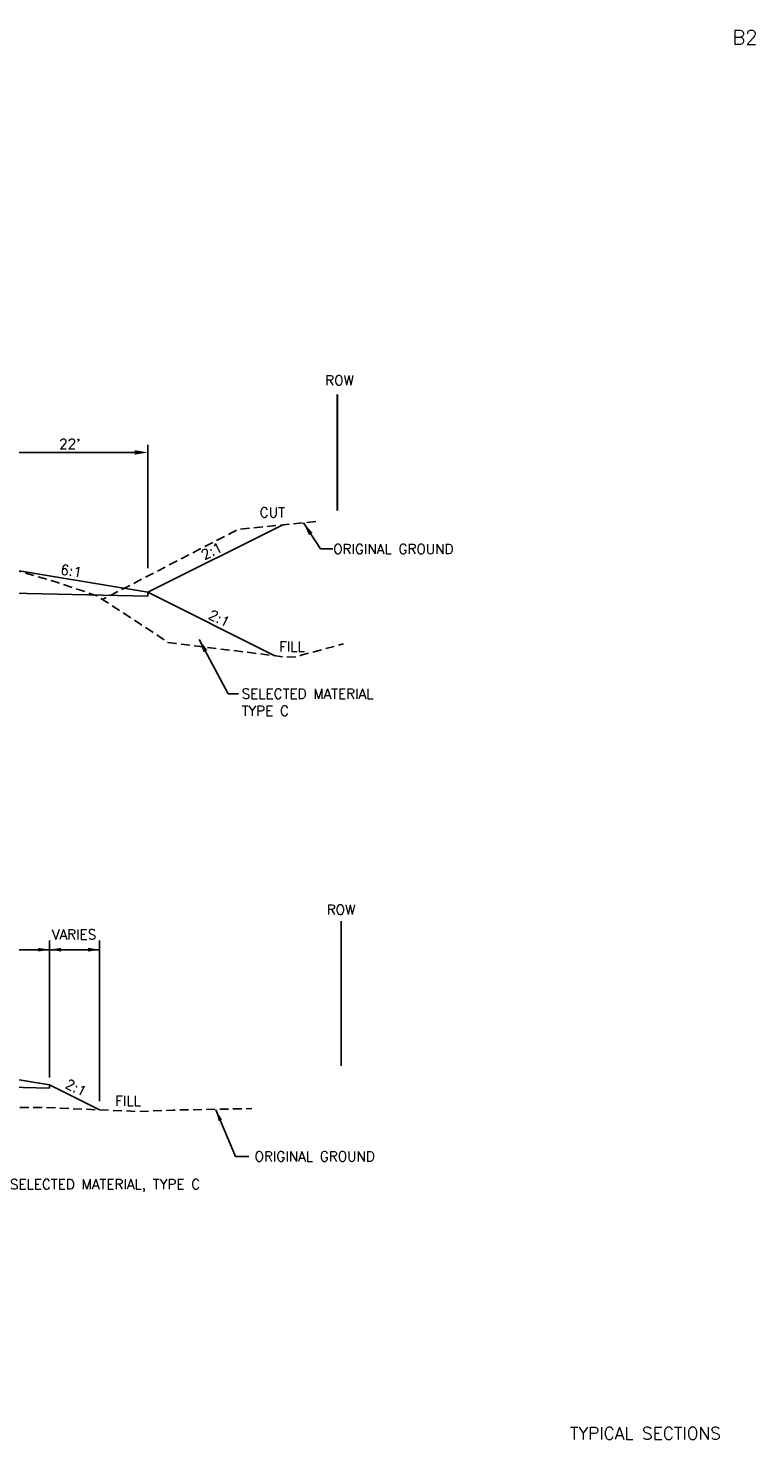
# Model space of a CAD drawing. Extents: x 18 to 323, y 7 to 735.
# Tile 4 of 6: x 221 to 323, y 273 to 472. Entities that reach past the tile are written whole.
import ezdxf
from ezdxf.enums import TextEntityAlignment as Align

# ---------------------------------------------------------------- set-up
doc = ezdxf.new("R2010")
doc.units = 0
doc.header["$LTSCALE"] = 10
doc.header["$MEASUREMENT"] = 0
doc.linetypes.add('HIDDEN_050%', pattern=[0.1875, 0.125, -0.0625])
for name, color, linetype in [('C-ANNO-TITL-T175', 6, 'CONTINUOUS'), ('C-ANNO-TITL-T200', 6, 'CONTINUOUS'), ('C-ANNO-TITL-T80', 1, 'CONTINUOUS'), ('DD', 3, 'CONTINUOUS'), ('dl-dim', 3, 'CONTINUOUS'), ('DL-P4', 4, 'CONTINUOUS'), ('DL-P8', 8, 'CONTINUOUS'), ('DT-L140', 5, 'CONTINUOUS'), ('XEG', 2, 'HIDDEN_050%'), ('XREF-BORDER', 7, 'CONTINUOUS')]:
    doc.layers.add(name, color=color, linetype=linetype)
doc.styles.add('L120', font='ROMANSM.shx', dxfattribs={"height": 1.2})
doc.styles.add('L140', font='ROMANSM.shx', dxfattribs={"height": 1.4})
doc.styles.add('L175', font='ROMANSM.shx', dxfattribs={"height": 1.75})
doc.styles.add('L200', font='ROMANSM.shx', dxfattribs={"height": 2})
doc.styles.add('L80', font='ROMANSM.shx', dxfattribs={"height": 0.8})

# ---------------------------------------------------------------- blocks, each defined once
blk = doc.blocks.new('08022_00_att1')
at = {"layer": 'C-ANNO-TITL-T175', "style": 'L175'}
for tag, p in [('LINE1', (30.75, 1.352)), ('LINE2', (30.75, 1.069)), ('LINE3', (30.75, 0.785))]:
    blk.add_attdef(tag, text='', height=0.175, dxfattribs=at).set_placement(p, align=Align.CENTER)
at = {"layer": 'C-ANNO-TITL-T200', "style": 'L200'}
blk.add_attdef('NUM', text='', height=0.2, dxfattribs=at).set_placement((32.15, 20.805), align=Align.MIDDLE)
at = {"layer": 'C-ANNO-TITL-T80', "style": 'L80'}
blk.add_attdef('DRAFTED', text='', height=0.08, rotation=90, dxfattribs=at).set_placement((2.325, 20.155), align=Align.MIDDLE_LEFT)

msp = doc.modelspace()

# ---------------------------------------------------------------- linework, layer by layer
at = {"layer": 'DD'}
for p, q in [((237.53, 396.06), (237.53, 413.42)), ((217.41, 412.33), (235.66, 412.33)), ((244.74, 386), (248.83, 378.36)), ((248.83, 378.36), (250.28, 378.36)), ((203.7, 342.34), (223.7, 342.34)), ((223.7, 324.35), (223.7, 343.65)), ((223.7, 342.34), (230.72, 342.34)), ((230.72, 321), (230.72, 343.65)), ((247.09, 319.8), (249.84, 313.23)), ((249.84, 313.23), (251.71, 313.23))]:
    msp.add_line(p, q, dxfattribs=at)
for points in [[(235.66, 412.65), (235.66, 412.02), (237.53, 412.33)], [(244.74, 386), (245.9, 384.5), (245.35, 384.2), (245.9, 384.5)], [(223.7, 342.34), (222.1, 342.07), (222.1, 342.6), (222.1, 342.07)], [(223.7, 342.34), (225.3, 342.07), (225.3, 342.6), (225.3, 342.07)], [(230.72, 342.34), (229.12, 342.07), (229.12, 342.6), (229.12, 342.07)], [(247.09, 319.8), (247.46, 318.22), (247.95, 318.43), (247.46, 318.22)]]:
    msp.add_solid(points, dxfattribs=at)
at = {"layer": 'dl-dim'}
for p, q in [((259.41, 402.43), (261.8, 398.74)), ((261.8, 398.74), (263.54, 398.74))]:
    msp.add_line(p, q, dxfattribs=at)
msp.add_solid([(259.41, 402.43), (260.17, 400.68), (260.69, 401.02), (260.17, 400.68)], dxfattribs=at)
at = {"layer": 'DL-P4'}
for p, q in [((237.53, 392.64), (256.51, 402.13)), ((215.53, 396.31), (237.53, 392.64)), ((164.53, 393.58), (237.53, 392.12)), ((237.53, 392.64), (237.53, 392.12)), ((237.53, 392.64), (255.4, 383.71)), ((201.7, 326.97), (223.7, 323.3)), ((161.7, 324.1), (223.7, 322.86)), ((230.72, 319.79), (223.7, 323.3)), ((223.7, 323.3), (223.7, 322.86))]:
    msp.add_line(p, q, dxfattribs=at)
at = {"layer": 'DL-P4', "const_width": 0.3, "flags": 128}
msp.add_lwpolyline([(264.17, 404.12), (264.17, 420.5)], dxfattribs=at)
at = {"layer": 'DL-P8'}
msp.add_line((264.7, 325.98), (264.7, 346.34), dxfattribs=at)
at = {"layer": 'XEG', "flags": 128}
for points in [[(261.13, 402.6), (250.2, 401.49), (231.15, 391.64)], [(95.47, 390.96), (130.16, 393.75), (158.33, 392.61), (164.37, 393.29), (171.6, 395.76), (172.87, 396.13), (173.04, 396.17), (176.03, 396.48), (177.73, 396.82), (196.17, 396.56), (198.38, 396.52), (215.48, 396.21), (217.25, 396.16), (217.52, 396.15), (224.4, 394.17), (230.36, 392.15), (237.8, 387.3), (240.35, 385.59), (257.04, 383.5), (258.32, 383.54), (259.23, 383.82), (265.05, 385.39)], [(215.76, 320.09), (222.72, 320.13), (236.2, 319.56), (241.06, 319.76), (252.13, 319.97)]]:
    msp.add_lwpolyline(points, dxfattribs=at)

# ---------------------------------------------------------------- block references
at = {"layer": 'XREF-BORDER'}
ref = msp.add_blockref('08022_00_att1', (0, 262.7), dxfattribs=dict(at, xscale=10, yscale=10, zscale=10))
ref.add_attrib('LINE2', 'TYPICAL SECTIONS', dxfattribs={"layer": 'C-ANNO-TITL-T175', "height": 1.75, "style": 'L175'}).set_placement((307.5, 273.38), align=Align.CENTER)
ref.add_attrib('NUM', 'B2', dxfattribs={"layer": 'C-ANNO-TITL-T200', "height": 2, "style": 'L200'}).set_placement((321.5, 470.75), align=Align.MIDDLE)

# ---------------------------------------------------------------- texts
at = {"layer": 'DT-L140'}
for s, style, p in [('ROW', 'L140', (264.48, 422.48)), ("22'", 'L140', (226.53, 413.53)), ('CUT', 'L140', (255.02, 403.89)), ('FILL', 'L140', (257.79, 385)), ('ROW', 'L120', (264.68, 347.97)), ('VARIES', 'L140', (227.14, 344.48)), ('FILL', 'L140', (234.73, 321.08))]:
    msp.add_text(s, height=1.4, dxfattribs=dict(at, style=style)).set_placement(p, align=Align.MIDDLE)
at = {"layer": 'DT-L140', "style": 'L140'}
for s, rotation, p in [('2:1', 26.5651, (246.49, 398.46)), ('6:1', 350.5377, (226.73, 395.66)), ('2:1', 333.4349, (247.56, 388.97)), ('2:1', 333.4349, (227.41, 322.92))]:
    msp.add_text(s, height=1.4, rotation=rotation, dxfattribs=at).set_placement(p, align=Align.MIDDLE)
for s, p in [('ORIGINAL GROUND', (263.59, 398.74)), ('SELECTED MATERIAL', (250.71, 378.36)), ('TYPE C', (250.71, 375.96)), ('ORIGINAL GROUND', (252.53, 313.24)), ('SELECTED MATERIAL, TYPE C', (218.12, 309.32))]:
    msp.add_text(s, height=1.4, dxfattribs=at).set_placement(p, align=Align.MIDDLE_LEFT)

doc.saveas('drawing.dxf')
